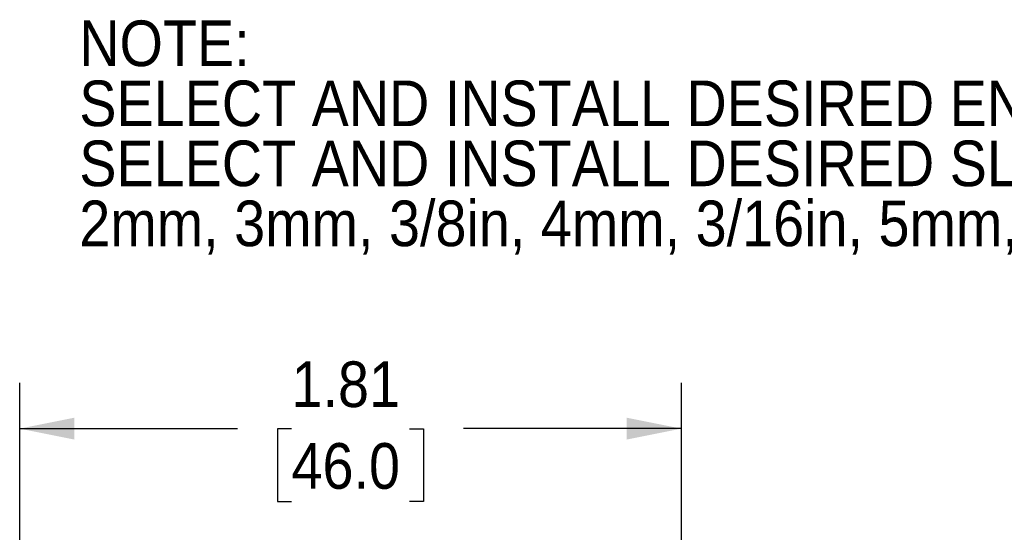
# Model space of a CAD drawing. Header units: inches. Extents: x 0.2 to 11, y 0 to 8.2.
# Tile 18 of 24: x 0.8 to 3.5, y 6.8 to 8.2. Entities that reach past the tile are written whole.
import ezdxf

# ---------------------------------------------------------------- set-up
doc = ezdxf.new("R2010")
doc.units = ezdxf.units.IN
doc.header["$MEASUREMENT"] = 0
doc.linetypes.add('SLD-Solid', pattern=[0])
doc.layers.add('DIMENSIONS', color=140, linetype='SLD-Solid', lineweight=25)
doc.layers.add('TEXT', color=140, linetype='SLD-Solid', lineweight=25)
doc.styles.add('SLDTEXTSTYLE0', font='GOTHIC.TTF', dxfattribs={"width": 0.913})
doc.dimstyles.new('SLDDIMSTYLE1', dxfattribs={"dimtxt": 0.125, "dimasz": 0.15, "dimexe": 0, "dimexo": 0.0625, "dimgap": 0.03125, "dimtad": 0, "dimtih": 1, "dimtoh": 1, "dimrnd": 1e-09, "dimzin": 12, "dimdsep": 46, "dimtxsty": 'SLDTEXTSTYLE0', "dimsah": 1, "dimcen": 0.09, "dimadec": 0, "dimazin": 3, "dimtfac": 1, "dimtofl": 0, "dimtmove": 0, "dimatfit": 3, "dimfxl": 0, "dimfrac": 2, "dimtolj": 1, "dimtzin": 12, "dimarcsym": 0})

# ---------------------------------------------------------------- blocks, each defined once
blk = doc.blocks.new('SW_NOTE_0')
at = {"layer": 'TEXT', "color": 0, "char_height": 0.125, "attachment_point": 1, "style": 'SLDTEXTSTYLE0'}
for s, insert in [('NOTE:', (0, 0.1597)), ('SELECT AND INSTALL DESIRED ENODER BASE', (0, -0.0047)), ('SELECT AND INSTALL DESIRED SLEEVE BORE INSERT', (0, -0.1691)), ('2mm, 3mm, 3/8in, 4mm, 3/16in, 5mm, 6mm, 1/4in, 8mm', (0, -0.3334))]:
    blk.add_mtext(s, dxfattribs=dict(at, insert=insert))
blk = doc.blocks.new('_D')
at = {"layer": 'DIMENSIONS'}
for p, q in [((0.7922, 5.9183), (0.7922, 7.2111)), ((2.604, 5.9183), (2.604, 7.2111)), ((0.7922, 7.0861), (1.3887, 7.0861)), ((1.5364, 7.0852), (1.4984, 7.0852)), ((1.4984, 7.0852), (1.4984, 6.8867)), ((1.8597, 7.0852), (1.8978, 7.0852)), ((1.8978, 7.0852), (1.8978, 6.8867)), ((2.604, 7.0861), (2.0074, 7.0861)), ((1.4984, 6.8867), (1.5364, 6.8867)), ((1.8978, 6.8867), (1.8597, 6.8867))]:
    blk.add_line(p, q, dxfattribs=at)
for points in [[(0.7922, 7.0861), (0.9422, 7.0561), (0.9422, 7.1161)], [(2.604, 7.0861), (2.454, 7.1161), (2.454, 7.0561)]]:
    blk.add_solid(points, dxfattribs=at)
at = {"layer": 'DIMENSIONS', "char_height": 0.125, "attachment_point": 1, "style": 'SLDTEXTSTYLE0'}
for s, insert in [('1.81', (1.5364, 7.2702)), ('46.0', (1.5364, 7.0464))]:
    blk.add_mtext(s, dxfattribs=dict(at, insert=insert))

msp = doc.modelspace()

# ---------------------------------------------------------------- block references
at = {"layer": 'TEXT'}
msp.add_blockref('SW_NOTE_0', (0.9554, 8.0442), dxfattribs=at)

# ---------------------------------------------------------------- dimensions: what is measured, and where the dimension line sits
at = {"layer": 'DIMENSIONS'}
dim = msp.add_linear_dim(base=(2.604, 7.0861), p1=(0.7922, 5.8683), p2=(2.604, 5.8683), dimstyle='SLDDIMSTYLE1', dxfattribs=at)
dim.commit()
dim.dimension.update_dxf_attribs({"geometry": '_D', "text_midpoint": (1.6981, 7.0861), "dimtype": 160})

doc.saveas('drawing.dxf')
